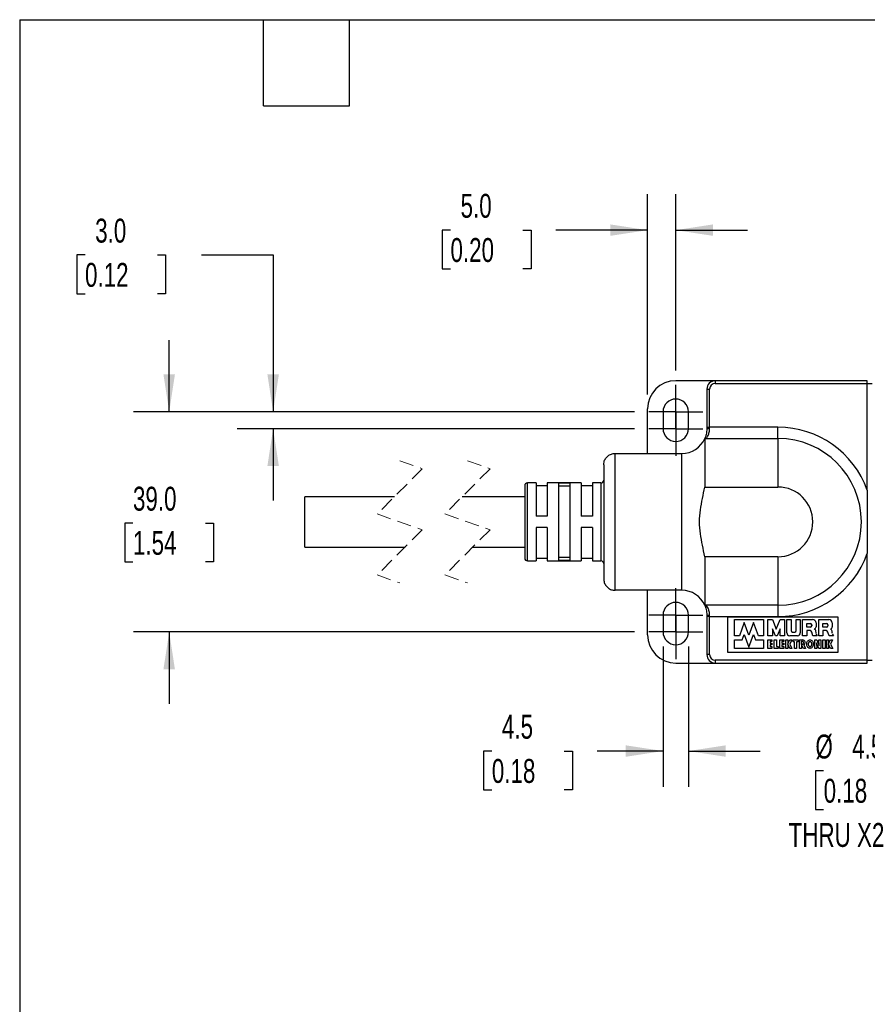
# Model space of a CAD drawing. Header units: millimetres. Extents: x 13 to 546, y 13 to 419.
# Tile 2 of 11: x 13 to 163, y 245 to 419. Entities that reach past the tile are written whole.
import ezdxf

# ---------------------------------------------------------------- set-up
doc = ezdxf.new("R2010")
doc.units = ezdxf.units.MM
doc.header["$LTSCALE"] = 2
for name, pattern in [('SLD-Center', [19.05, 15.24, -1.27, 1.27, -1.27]), ('SLD-Dashed', [1.905, 1.27, -0.635]), ('SLD-Solid', [0])]:
    doc.linetypes.add(name, pattern=pattern)
doc.layers.add('CENTER', color=40, linetype='SLD-Center')
doc.layers.add('DIMENSIONS', color=140, linetype='SLD-Solid', lineweight=25)
doc.layers.add('TEXT', color=140, linetype='SLD-Solid', lineweight=25)
doc.styles.add('SLDTEXTSTYLE0', font='TXT', dxfattribs={"width": 0.7})
doc.dimstyles.new('SLDDIMSTYLE1', dxfattribs={"dimtxt": 4.316016, "dimasz": 6.604, "dimexe": 0, "dimexo": 0.0625, "dimgap": 1.079004, "dimtad": 0, "dimtih": 1, "dimtoh": 1, "dimdec": 1, "dimrnd": 1e-09, "dimzin": 4, "dimdsep": 46, "dimtxsty": 'SLDTEXTSTYLE0', "dimsah": 1, "dimcen": 0.09, "dimadec": 0, "dimazin": 1, "dimtfac": 1, "dimtdec": 1, "dimtmove": 0, "dimatfit": 0, "dimfxl": 0, "dimfrac": 2, "dimtolj": 1, "dimtzin": 12, "dimarcsym": 0})
doc.dimstyles.new('SLDDIMSTYLE3', dxfattribs={"dimtxt": 4.316016, "dimasz": 6.604, "dimexe": 0, "dimexo": 0.0625, "dimgap": 1.079004, "dimtad": 0, "dimtih": 1, "dimtoh": 1, "dimdec": 1, "dimrnd": 1e-09, "dimzin": 12, "dimdsep": 46, "dimtxsty": 'SLDTEXTSTYLE0', "dimsah": 1, "dimcen": 0.09, "dimadec": 0, "dimazin": 3, "dimtfac": 1, "dimtdec": 1, "dimtmove": 0, "dimatfit": 0, "dimfxl": 0, "dimfrac": 2, "dimtolj": 1, "dimtzin": 12, "dimarcsym": 0})
doc.dimstyles.new('SLDDIMSTYLE4', dxfattribs={"dimtxt": 4.316016, "dimasz": 6.604, "dimexe": 0, "dimexo": 0.0625, "dimgap": 1.079004, "dimtad": 0, "dimtih": 1, "dimtoh": 1, "dimdec": 1, "dimrnd": 1e-09, "dimzin": 12, "dimdsep": 46, "dimtxsty": 'SLDTEXTSTYLE0', "dimsah": 1, "dimcen": 0, "dimadec": 0, "dimazin": 3, "dimtfac": 1, "dimtdec": 1, "dimtofl": 0, "dimtmove": 0, "dimatfit": 3, "dimfxl": 0, "dimfrac": 2, "dimtolj": 1, "dimtzin": 12, "dimarcsym": 0})

# ---------------------------------------------------------------- blocks, each defined once
blk = doc.blocks.new('_D_13')
at = {"layer": 'DIMENSIONS'}
for p, q in [((39.18, 349.67), (39.18, 362.37)), ((121.56, 349.67), (32.83, 349.67)), ((32.76, 329.97), (31.31, 329.97)), ((31.31, 329.97), (31.31, 323.11)), ((45.59, 329.97), (47.04, 329.97)), ((47.04, 329.97), (47.04, 323.11)), ((31.31, 323.11), (32.76, 323.11)), ((47.04, 323.11), (45.59, 323.11)), ((121.56, 310.67), (32.83, 310.67)), ((39.18, 310.67), (39.18, 297.97))]:
    blk.add_line(p, q, dxfattribs=at)
for points in [[(39.18, 349.67), (40.19, 356.27), (38.16, 356.27)], [(39.18, 310.67), (38.16, 304.07), (40.19, 304.07)]]:
    blk.add_solid(points, dxfattribs=at)
at = {"layer": 'DIMENSIONS', "char_height": 4.233, "attachment_point": 1, "style": 'SLDTEXTSTYLE0'}
for s, insert in [('39.0', (32.76, 336.39)), ('1.54', (32.76, 328.57))]:
    blk.add_mtext(s, dxfattribs=dict(at, insert=insert))
blk = doc.blocks.new('_D_14')
at = {"layer": 'DIMENSIONS'}
for p, q in [((24.27, 377.44), (22.83, 377.44)), ((22.83, 377.44), (22.83, 370.58)), ((37.1, 377.44), (38.55, 377.44)), ((38.55, 377.44), (38.55, 370.58)), ((44.88, 377.44), (57.58, 377.44)), ((57.58, 377.44), (57.58, 349.67)), ((22.83, 370.58), (24.27, 370.58)), ((38.55, 370.58), (37.1, 370.58)), ((121.56, 349.67), (51.23, 349.67)), ((121.56, 346.67), (51.23, 346.67)), ((57.58, 346.67), (57.58, 333.97))]:
    blk.add_line(p, q, dxfattribs=at)
for points in [[(57.58, 349.67), (58.6, 356.27), (56.57, 356.27)], [(57.58, 346.67), (56.57, 340.07), (58.6, 340.07)]]:
    blk.add_solid(points, dxfattribs=at)
at = {"layer": 'DIMENSIONS', "char_height": 4.233, "attachment_point": 1, "style": 'SLDTEXTSTYLE0'}
for s, insert in [('3.0', (26.07, 383.86)), ('0.12', (24.27, 376.03))]:
    blk.add_mtext(s, dxfattribs=dict(at, insert=insert))
blk = doc.blocks.new('_D_15')
at = {"layer": 'DIMENSIONS'}
for p, q in [((126.64, 308.13), (126.64, 283.24)), ((131.14, 308.13), (131.14, 283.24)), ((96.31, 289.59), (94.86, 289.59)), ((94.86, 289.59), (94.86, 282.73)), ((109.13, 289.59), (110.58, 289.59)), ((110.58, 289.59), (110.58, 282.73)), ((126.64, 289.59), (114.98, 289.59)), ((131.14, 289.59), (143.84, 289.59)), ((94.86, 282.73), (96.31, 282.73)), ((110.58, 282.73), (109.13, 282.73))]:
    blk.add_line(p, q, dxfattribs=at)
for points in [[(126.64, 289.59), (120.03, 290.6), (120.03, 288.57)], [(131.14, 289.59), (137.74, 288.57), (137.74, 290.6)]]:
    blk.add_solid(points, dxfattribs=at)
at = {"layer": 'DIMENSIONS', "char_height": 4.233, "attachment_point": 1, "style": 'SLDTEXTSTYLE0'}
for s, insert in [('4.5', (98.1, 296.01)), ('0.18', (96.31, 288.18))]:
    blk.add_mtext(s, dxfattribs=dict(at, insert=insert))
blk = doc.blocks.new('_D_16')
at = {"layer": 'DIMENSIONS'}
for p, q in [((201.3, 328), (188.39, 279.81)), ((155.08, 286.07), (153.63, 286.07)), ((153.63, 286.07), (153.63, 279.21)), ((167.91, 286.07), (169.35, 286.07)), ((169.35, 286.07), (169.35, 279.21)), ((153.63, 279.21), (155.08, 279.21)), ((169.35, 279.21), (167.91, 279.21)), ((188.39, 279.81), (177.28, 279.81))]:
    blk.add_line(p, q, dxfattribs=at)
blk.add_solid([(201.3, 328), (198.61, 321.88), (200.58, 321.36)], dxfattribs=at)
at = {"layer": 'DIMENSIONS', "char_height": 4.233, "attachment_point": 1, "style": 'SLDTEXTSTYLE0'}
for s, insert in [('%%c', (153.62, 292.5)), ('4.5', (160.13, 292.5)), ('0.18', (155.08, 284.67)), ('THRU X2', (148.88, 276.85))]:
    blk.add_mtext(s, dxfattribs=dict(at, insert=insert))
blk = doc.blocks.new('_D_17')
at = {"layer": 'DIMENSIONS'}
for p, q in [((123.89, 352.71), (123.89, 388.18)), ((128.89, 357), (128.89, 388.18)), ((88.99, 381.83), (87.54, 381.83)), ((87.54, 381.83), (87.54, 374.97)), ((101.81, 381.83), (103.26, 381.83)), ((103.26, 381.83), (103.26, 374.97)), ((123.89, 381.83), (107.66, 381.83)), ((128.89, 381.83), (141.59, 381.83)), ((87.54, 374.97), (88.99, 374.97)), ((103.26, 374.97), (101.81, 374.97))]:
    blk.add_line(p, q, dxfattribs=at)
for points in [[(123.89, 381.83), (117.28, 382.85), (117.28, 380.82)], [(128.89, 381.83), (135.49, 380.82), (135.49, 382.85)]]:
    blk.add_solid(points, dxfattribs=at)
at = {"layer": 'DIMENSIONS', "char_height": 4.233, "attachment_point": 1, "style": 'SLDTEXTSTYLE0'}
for s, insert in [('5.0', (90.78, 388.26)), ('0.20', (88.99, 380.43))]:
    blk.add_mtext(s, dxfattribs=dict(at, insert=insert))
blk = doc.blocks.new('SW_CENTERMARKSYMBOL_0')
at = {"layer": 'CENTER', "color": 0}
for p, q in [((0, 2.54), (0, 4.79)), ((0, 0), (0, 2.54)), ((-2.54, 0), (-4.79, 0)), ((0, 0), (-2.54, 0)), ((0, 0), (0, -2.54)), ((0, 0), (2.54, 0)), ((2.54, 0), (4.79, 0)), ((0, -2.54), (0, -4.79))]:
    blk.add_line(p, q, dxfattribs=at)
blk = doc.blocks.new('SW_CENTERMARKSYMBOL_1')
at = {"layer": 'CENTER', "color": 0}
for p, q in [((0, 2.54), (0, 4.79)), ((0, 0), (0, 2.54)), ((-2.54, 0), (-4.79, 0)), ((0, 0), (-2.54, 0)), ((0, 0), (0, -2.54)), ((0, 0), (2.54, 0)), ((2.54, 0), (4.79, 0)), ((0, -2.54), (0, -4.79))]:
    blk.add_line(p, q, dxfattribs=at)
blk = doc.blocks.new('SW_CENTERMARKSYMBOL_2')
at = {"layer": 'CENTER', "color": 0}
for p, q in [((0, 2.54), (0, 4.79)), ((0, 0), (0, 2.54)), ((-2.54, 0), (-4.79, 0)), ((0, 0), (-2.54, 0)), ((0, 0), (0, -2.54)), ((0, 0), (2.54, 0)), ((2.54, 0), (4.79, 0)), ((0, -2.54), (0, -4.79))]:
    blk.add_line(p, q, dxfattribs=at)
blk = doc.blocks.new('SW_CENTERMARKSYMBOL_3')
at = {"layer": 'CENTER', "color": 0}
for p, q in [((0, 2.54), (0, 4.79)), ((0, 0), (0, 2.54)), ((-2.54, 0), (-4.79, 0)), ((0, 0), (-2.54, 0)), ((0, 0), (0, -2.54)), ((0, 0), (2.54, 0)), ((2.54, 0), (4.79, 0)), ((0, -2.54), (0, -4.79))]:
    blk.add_line(p, q, dxfattribs=at)

msp = doc.modelspace()

# ---------------------------------------------------------------- linework, layer by layer
for p, q in [((135.89, 355.17), (128.89, 355.17)), ((135.89, 355.17), (135.89, 354.67)), ((162.79, 355.17), (135.89, 355.17)), ((135.89, 354.67), (162.79, 354.67)), ((162.79, 354.67), (162.79, 355.17)), ((162.79, 335.79), (162.79, 354.67)), ((162.79, 354.67), (163.69, 354.67)), ((134.39, 353.67), (134.39, 346.94)), ((134.39, 353.67), (134.89, 353.67)), ((134.89, 346.94), (134.89, 353.67)), ((123.89, 342.29), (123.89, 350.17)), ((126.64, 349.67), (126.64, 346.67)), ((131.14, 346.67), (131.14, 349.67)), ((134.39, 346.94), (134.39, 346.69)), ((134.39, 346.94), (134.89, 346.94)), ((134.89, 346.74), (134.89, 346.94)), ((146.99, 346.94), (134.89, 346.94)), ((146.99, 344.94), (146.99, 346.94)), ((134.02, 344.94), (134.02, 336.34)), ((134.02, 344.94), (146.99, 344.94)), ((146.99, 344.94), (146.99, 336.34)), ((118.14, 342.29), (129.99, 342.29)), ((118.14, 318.05), (118.14, 342.29)), ((129.99, 318.05), (129.99, 342.29)), ((116.14, 340.29), (116.14, 320.05)), ((102.14, 336.57), (102.14, 323.77)), ((104.14, 337.07), (102.64, 337.07)), ((102.64, 323.27), (102.64, 337.07)), ((104.14, 337.07), (104.14, 331.17)), ((106.14, 336.57), (104.14, 336.57)), ((112.14, 337.07), (106.14, 337.07)), ((106.14, 337.07), (106.14, 331.17)), ((110.14, 337), (108.14, 337)), ((108.14, 337), (108.14, 323.34)), ((110.14, 337), (110.14, 323.34)), ((112.14, 337.07), (112.14, 331.17)), ((114.14, 336.57), (112.14, 336.57)), ((115.64, 337.07), (114.14, 337.07)), ((114.14, 337.07), (114.14, 331.17)), ((115.64, 337.07), (115.64, 323.27)), ((110.14, 336.49), (108.14, 336.49)), ((134.02, 336.34), (146.99, 336.34)), ((162.79, 335.79), (162.79, 324.56)), ((79.05, 334.62), (63.2, 334.62)), ((63.2, 330.17), (63.2, 334.62)), ((102.14, 334.62), (91.05, 334.62)), ((63.2, 325.72), (63.2, 330.17)), ((106.14, 331.17), (104.14, 331.17)), ((114.14, 331.17), (112.14, 331.17)), ((106.14, 329.17), (104.14, 329.17)), ((104.14, 329.17), (104.14, 323.27)), ((106.14, 329.17), (106.14, 323.27)), ((114.14, 329.17), (112.14, 329.17)), ((112.14, 329.17), (112.14, 323.27)), ((114.14, 329.17), (114.14, 323.27)), ((63.2, 325.72), (80.95, 325.72)), ((92.95, 325.72), (102.14, 325.72)), ((162.79, 305.67), (162.79, 324.56)), ((102.64, 323.27), (104.14, 323.27)), ((104.14, 323.77), (106.14, 323.77)), ((106.14, 323.27), (112.14, 323.27)), ((110.14, 323.85), (108.14, 323.85)), ((110.14, 323.34), (108.14, 323.34)), ((112.14, 323.77), (114.14, 323.77)), ((114.14, 323.27), (115.64, 323.27)), ((134.02, 324), (134.02, 315.4)), ((146.99, 324), (134.02, 324)), ((146.99, 324), (146.99, 315.4)), ((129.99, 318.05), (118.14, 318.05)), ((123.89, 310.17), (123.89, 318.05)), ((146.99, 315.4), (134.02, 315.4)), ((146.99, 315.4), (146.99, 313.4)), ((126.64, 313.67), (126.64, 310.67)), ((131.14, 310.67), (131.14, 313.67)), ((134.39, 313.65), (134.39, 313.4)), ((134.89, 313.4), (134.39, 313.4)), ((134.39, 313.4), (134.39, 306.67)), ((134.89, 313.4), (134.89, 313.6)), ((134.89, 313.4), (146.99, 313.4)), ((134.89, 306.67), (134.89, 313.4)), ((138.09, 313.36), (157.61, 313.36)), ((138.09, 307.03), (138.09, 313.36)), ((139.28, 310), (139.28, 312.86)), ((139.28, 312.86), (144.42, 312.86)), ((141.03, 312.36), (140.18, 310)), ((141.85, 310.11), (141.03, 312.36)), ((142.66, 312.36), (141.85, 310.11)), ((143.52, 310), (142.66, 312.36)), ((144.42, 312.86), (144.42, 310)), ((145.21, 310), (145.21, 312.86)), ((145.21, 312.86), (146, 312.86)), ((146, 312.86), (146.68, 311.19)), ((146.68, 311.19), (147.36, 312.86)), ((147.36, 312.86), (148.15, 312.86)), ((148.15, 312.86), (148.15, 310)), ((148.56, 312.86), (149.3, 312.86)), ((148.56, 310.53), (148.56, 312.86)), ((149.3, 312.86), (149.3, 310.93)), ((150.19, 310.93), (150.19, 312.86)), ((150.19, 312.86), (150.93, 312.86)), ((150.93, 312.86), (150.93, 310.53)), ((151.35, 312.86), (153.12, 312.86)), ((151.35, 310), (151.35, 312.86)), ((152.09, 312.16), (152.71, 312.16)), ((152.09, 311.53), (152.09, 312.16)), ((153.74, 312.28), (153.74, 311.59)), ((154.21, 310), (154.21, 312.86)), ((154.21, 312.86), (155.98, 312.86)), ((154.95, 311.53), (154.95, 312.16)), ((154.95, 312.16), (155.57, 312.16)), ((156.61, 312.28), (156.61, 311.59)), ((157.61, 313.36), (157.61, 307.03)), ((146.54, 310), (146, 311.21)), ((146, 311.21), (146, 310)), ((147.36, 311.21), (146.82, 310)), ((147.36, 310), (147.36, 311.21)), ((149.55, 310.66), (149.98, 310.66)), ((152.71, 311.53), (152.09, 311.53)), ((152.09, 310.94), (152.09, 310)), ((152.67, 310.94), (152.09, 310.94)), ((152.97, 311.92), (152.97, 311.78)), ((153.17, 310), (152.98, 310.65)), ((155.57, 311.53), (154.95, 311.53)), ((155.54, 310.94), (154.95, 310.94)), ((154.95, 310.94), (154.95, 310)), ((155.84, 311.92), (155.84, 311.78)), ((156.03, 310), (155.84, 310.65)), ((140.18, 310), (139.28, 310)), ((139.31, 307.76), (139.31, 309.27)), ((139.31, 309.27), (140.67, 309.27)), ((140.67, 309.27), (141.02, 310.23)), ((141.02, 310.23), (141.85, 307.96)), ((141.85, 307.96), (142.67, 310.23)), ((142.67, 310.23), (143.02, 309.27)), ((143.02, 309.27), (144.44, 309.27)), ((144.42, 310), (143.52, 310)), ((144.44, 309.27), (144.44, 307.76)), ((146, 310), (145.21, 310)), ((145.21, 309.27), (145.93, 309.27)), ((145.21, 307.76), (145.21, 309.27)), ((145.93, 308.96), (145.58, 308.96)), ((145.58, 308.96), (145.58, 308.7)), ((145.58, 308.7), (145.93, 308.7)), ((145.93, 309.27), (145.93, 308.96)), ((145.93, 308.7), (145.93, 308.39)), ((146.33, 309.27), (146.7, 309.27)), ((146.33, 307.76), (146.33, 309.27)), ((146.82, 310), (146.54, 310)), ((146.7, 309.27), (146.7, 308.08)), ((147.33, 307.76), (147.33, 309.27)), ((147.33, 309.27), (148.05, 309.27)), ((148.15, 310), (147.36, 310)), ((148.05, 308.96), (147.7, 308.96)), ((147.7, 308.96), (147.7, 308.7)), ((147.7, 308.7), (148.05, 308.7)), ((148.05, 309.27), (148.05, 308.96)), ((148.05, 308.7), (148.05, 308.39)), ((148.4, 307.76), (148.4, 309.27)), ((148.4, 309.27), (148.74, 309.27)), ((148.74, 308.6), (149.07, 309.27)), ((148.74, 309.27), (148.74, 308.6)), ((150.47, 310), (149.07, 310)), ((149.07, 309.27), (149.43, 309.27)), ((149.43, 309.27), (149.07, 308.54)), ((149.66, 308.93), (149.66, 309.27)), ((149.66, 309.27), (150.57, 309.27)), ((149.93, 308.93), (149.66, 308.93)), ((149.93, 307.76), (149.93, 308.93)), ((150.57, 308.93), (150.3, 308.93)), ((150.3, 308.93), (150.3, 307.76)), ((150.57, 309.27), (150.57, 308.93)), ((150.81, 309.27), (151.35, 309.27)), ((150.81, 307.76), (150.81, 309.27)), ((151.16, 309.07), (151.25, 309.07)), ((151.16, 308.5), (151.16, 309.07)), ((152.09, 310), (151.35, 310)), ((153.96, 310), (153.17, 310)), ((153.49, 309.27), (153.85, 309.27)), ((153.49, 307.76), (153.49, 309.27)), ((154.24, 307.76), (153.84, 308.76)), ((153.84, 308.76), (153.86, 307.76)), ((153.85, 309.27), (154.29, 308.28)), ((154.95, 310), (154.21, 310)), ((154.29, 308.28), (154.23, 309.27)), ((154.23, 309.27), (154.6, 309.27)), ((154.6, 309.27), (154.6, 307.76)), ((154.96, 309.27), (155.35, 309.27)), ((154.96, 307.76), (154.96, 309.27)), ((155.35, 309.27), (155.35, 307.76)), ((155.63, 307.76), (155.63, 309.27)), ((155.63, 309.27), (155.96, 309.27)), ((155.96, 308.6), (156.29, 309.27)), ((155.96, 309.27), (155.96, 308.6)), ((156.82, 310), (156.03, 310)), ((156.29, 309.27), (156.66, 309.27)), ((156.66, 309.27), (156.29, 308.54)), ((157.61, 307.03), (138.09, 307.03)), ((144.44, 307.76), (139.31, 307.76)), ((145.93, 307.76), (145.21, 307.76)), ((145.93, 308.39), (145.58, 308.39)), ((145.58, 308.39), (145.58, 308.08)), ((145.58, 308.08), (145.93, 308.08)), ((145.93, 308.08), (145.93, 307.76)), ((147.04, 307.76), (146.33, 307.76)), ((146.7, 308.08), (147.04, 308.08)), ((147.04, 308.08), (147.04, 307.76)), ((148.05, 307.76), (147.33, 307.76)), ((147.7, 308.39), (147.7, 308.08)), ((148.05, 308.39), (147.7, 308.39)), ((147.7, 308.08), (148.05, 308.08)), ((148.05, 308.08), (148.05, 307.76)), ((148.74, 307.76), (148.4, 307.76)), ((149.1, 307.76), (148.74, 308.49)), ((148.74, 308.49), (148.74, 307.76)), ((149.07, 308.54), (149.46, 307.76)), ((149.46, 307.76), (149.1, 307.76)), ((150.3, 307.76), (149.93, 307.76)), ((151.16, 307.76), (150.81, 307.76)), ((151.25, 308.5), (151.16, 308.5)), ((151.51, 307.76), (151.16, 308.44)), ((151.16, 308.44), (151.16, 307.76)), ((151.88, 307.76), (151.51, 307.76)), ((151.57, 308.38), (151.88, 307.76)), ((153.86, 307.76), (153.49, 307.76)), ((154.6, 307.76), (154.24, 307.76)), ((155.35, 307.76), (154.96, 307.76)), ((155.96, 307.76), (155.63, 307.76)), ((156.32, 307.76), (155.96, 308.49)), ((155.96, 308.49), (155.96, 307.76)), ((156.29, 308.54), (156.69, 307.76)), ((156.69, 307.76), (156.32, 307.76)), ((128.89, 305.17), (135.89, 305.17)), ((134.89, 306.67), (134.39, 306.67)), ((135.89, 305.67), (135.89, 305.17)), ((162.79, 305.67), (135.89, 305.67)), ((135.89, 305.17), (162.79, 305.17)), ((162.79, 305.17), (162.79, 305.67)), ((162.79, 305.67), (163.69, 305.67))]:
    msp.add_line(p, q)
at = {"color": 7, "linetype": 'SLD-Dashed', "lineweight": 18}
for p, q in [((80, 340.97), (84, 339.57)), ((92, 340.97), (96, 339.57)), ((84, 339.57), (76, 331.57)), ((96, 339.57), (88, 331.57)), ((76, 331.57), (84, 328.77)), ((88, 331.57), (96, 328.77)), ((84, 328.77), (76, 320.77)), ((96, 328.77), (88, 320.77)), ((76, 320.77), (80, 319.37)), ((88, 320.77), (92, 319.37))]:
    msp.add_line(p, q, dxfattribs=at)
at = {"flags": 128}
for points in [[(152.77, 307.78), (152.67, 307.76), (152.57, 307.78), (152.48, 307.81), (152.38, 307.87), (152.3, 307.94), (152.23, 308.04), (152.17, 308.15), (152.13, 308.27), (152.11, 308.4), (152.1, 308.53), (152.11, 308.66), (152.13, 308.79), (152.17, 308.91), (152.23, 309.02), (152.3, 309.12), (152.38, 309.19), (152.48, 309.25), (152.57, 309.28), (152.67, 309.3), (152.77, 309.28), (152.87, 309.25), (152.96, 309.19), (153.04, 309.12), (153.11, 309.02), (153.17, 308.91), (153.21, 308.79), (153.24, 308.66), (153.25, 308.53), (153.24, 308.4), (153.21, 308.27), (153.17, 308.15), (153.11, 308.04), (153.04, 307.94), (152.96, 307.87), (152.87, 307.81), (152.77, 307.78)], [(152.72, 308.06), (152.67, 308.06), (152.63, 308.06), (152.58, 308.09), (152.54, 308.12), (152.5, 308.17), (152.47, 308.23), (152.44, 308.29), (152.42, 308.37), (152.41, 308.45), (152.4, 308.53), (152.41, 308.61), (152.42, 308.69), (152.44, 308.77), (152.47, 308.83), (152.5, 308.89), (152.54, 308.94), (152.58, 308.97), (152.63, 308.99), (152.67, 309), (152.72, 308.99), (152.76, 308.97), (152.81, 308.94), (152.85, 308.89), (152.88, 308.83), (152.91, 308.77), (152.93, 308.69), (152.94, 308.61), (152.94, 308.53), (152.94, 308.45), (152.93, 308.37), (152.91, 308.29), (152.88, 308.23), (152.85, 308.17), (152.81, 308.12), (152.76, 308.09), (152.72, 308.06)]]:
    msp.add_lwpolyline(points, dxfattribs=at)
for centre, radius, start, end in [((128.89, 350.17), 5, 90, 180), ((135.89, 353.67), 1.5, 90.0001, 180), ((135.89, 353.67), 1, 90, 180), ((128.89, 349.67), 2.25, 360, 180), ((128.89, 346.67), 2.25, 180, 0), ((146.99, 330.17), 16.77, 19.5622, 90), ((129.99, 346.69), 4.4, 270, 336.5336), ((146.99, 330.17), 14.77, 270, 90), ((102.64, 336.57), 0.5, 90.0003, 179.9996), ((115.64, 337.57), 0.5, 270, 0.0003), ((146.99, 330.17), 6.17, 270, 90), ((146.99, 330.17), 16.77, 270, 340.4377), ((102.64, 323.77), 0.5, 180.0004, 269.9997), ((115.64, 322.77), 0.5, 359.9997, 90), ((129.99, 313.65), 4.4, 23.4664, 90), ((128.89, 313.67), 2.25, 360, 180), ((152.71, 311.9), 0.267, 4.2195, 90.0003), ((153.12, 312.23), 0.628, 4.4185, 89.9998), ((155.57, 311.9), 0.267, 4.2195, 90.0001), ((155.98, 312.23), 0.628, 4.4184, 89.9999), ((128.89, 310.67), 2.25, 180, 0), ((149.08, 310.53), 0.523, 180, 268.5679), ((149.57, 310.93), 0.268, 180.0002, 267.0736), ((149.91, 310.93), 0.276, 283.543, 360), ((150.41, 310.53), 0.526, 276.5293, 0), ((152.57, 310.53), 0.421, 16.4505, 76.4235), ((152.71, 311.79), 0.266, 270.0001, 357.2369), ((153.36, 311.59), 0.384, 278.3191, 359.9998), ((153.16, 310.7), 0.57, 9.8051, 63.9996), ((149.11, 310), 4.68, 4.5874, 9.8049), ((154.36, 310.42), 0.581, 184.5876, 226.1325), ((155.44, 310.53), 0.421, 16.4508, 76.4232), ((155.57, 311.79), 0.266, 270, 357.2372), ((156.22, 311.59), 0.384, 278.3189, 0), ((156.03, 310.7), 0.57, 9.8048, 63.9997), ((151.97, 310), 4.68, 4.5873, 9.8053), ((157.22, 310.42), 0.581, 184.5873, 226.1326), ((128.89, 310.17), 5, 180, 270), ((151.25, 308.79), 0.28, 9.1655, 90.0006), ((151.25, 308.78), 0.281, 269.9998, 10.0555), ((151.35, 308.8), 0.468, 297.02, 89.9999), ((135.89, 306.67), 1.5, 180, 269.9999), ((135.89, 306.67), 1, 180, 270)]:
    msp.add_arc(centre, radius, start, end)
for points, knots in [([(134.39, 346.69), (134.38, 346.51), (134.37, 346.16), (134.28, 345.68), (134.16, 345.28), (134.04, 344.97), (133.95, 344.78), (133.9, 344.69), (133.89, 344.67)], [0, 0, 0, 0, 0.257886, 0.495275, 0.699473, 0.859405, 0.96379, 1, 1, 1, 1]), ([(134.34, 344.94), (134.34, 344.95), (134.37, 344.99), (134.48, 345.17), (134.65, 345.51), (134.8, 345.96), (134.87, 346.39), (134.88, 346.62), (134.89, 346.74)], [0, 0, 0, 0, 0.021498, 0.083306, 0.315242, 0.628279, 0.814245, 1, 1, 1, 1]), ([(134.39, 346.69), (134.4, 346.7), (134.44, 346.72), (134.55, 346.73), (134.7, 346.74), (134.82, 346.74), (134.89, 346.74)], [0, 0, 0, 0, 0.084037, 0.300566, 0.621818, 1, 1, 1, 1]), ([(116.14, 340.29), (116.14, 340.3), (116.14, 340.45), (116.18, 340.83), (116.42, 341.39), (116.88, 341.89), (117.47, 342.23), (117.91, 342.27), (118.14, 342.29)], [0, 0, 0, 0, 0.004827, 0.149688, 0.363419, 0.575547, 0.78747, 1, 1, 1, 1]), ([(134.02, 324), (133.89, 324.68), (133.62, 326.03), (133.22, 328.07), (133.05, 330.17), (133.22, 332.27), (133.62, 334.32), (133.89, 335.67), (134.02, 336.34)], [0, 0, 0, 0, 0.165772, 0.331525, 0.498727, 0.669378, 0.834614, 1, 1, 1, 1]), ([(116.14, 320.05), (116.14, 320.05), (116.14, 319.89), (116.18, 319.51), (116.42, 318.95), (116.88, 318.45), (117.47, 318.12), (117.91, 318.07), (118.14, 318.05)], [0, 0, 0, 0, 0.004827, 0.149688, 0.363419, 0.575547, 0.78747, 1, 1, 1, 1]), ([(133.94, 315.58), (133.97, 315.52), (134.04, 315.36), (134.16, 315.07), (134.28, 314.66), (134.37, 314.18), (134.38, 313.83), (134.39, 313.65)], [0, 0, 0, 0, 0.093294, 0.262253, 0.477328, 0.727105, 1, 1, 1, 1]), ([(134.89, 313.6), (134.88, 313.72), (134.87, 313.96), (134.8, 314.39), (134.65, 314.83), (134.47, 315.18), (134.37, 315.35), (134.34, 315.39), (134.34, 315.4)], [0, 0, 0, 0, 0.186445, 0.369355, 0.692144, 0.91622, 0.97995, 1, 1, 1, 1]), ([(134.89, 313.6), (134.82, 313.6), (134.7, 313.6), (134.55, 313.62), (134.44, 313.62), (134.4, 313.64), (134.39, 313.65)], [0, 0, 0, 0, 0.378182, 0.699434, 0.915963, 1, 1, 1, 1])]:
    msp.add_open_spline(points, degree=3, knots=knots)
at = {"layer": 'TEXT'}
for p, q in [((12.7, 419.1), (546.1, 419.1)), ((12.7, 419.1), (12.7, 12.7)), ((55.88, 403.86), (55.88, 419.1)), ((71.12, 403.86), (71.12, 419.1)), ((55.88, 403.86), (71.12, 403.86))]:
    msp.add_line(p, q, dxfattribs=at)

# ---------------------------------------------------------------- block references
at = {"layer": 'CENTER'}
for name, p in [('SW_CENTERMARKSYMBOL_0', (128.89, 349.67)), ('SW_CENTERMARKSYMBOL_1', (128.89, 346.67)), ('SW_CENTERMARKSYMBOL_2', (128.89, 313.67)), ('SW_CENTERMARKSYMBOL_3', (128.89, 310.67))]:
    msp.add_blockref(name, p, dxfattribs=at)

# ---------------------------------------------------------------- dimensions: what is measured, and where the dimension line sits
at = {"layer": 'DIMENSIONS'}
for base, p1, p2, dimstyle, picture, middle in [((123.89, 381.83), (128.89, 354.46), (123.89, 350.17), 'SLDDIMSTYLE1', '_D_17', (95.4, 381.83)), ((131.14, 289.59), (126.64, 310.67), (131.14, 310.67), 'SLDDIMSTYLE3', '_D_15', (102.72, 289.59))]:
    dim = msp.add_linear_dim(base=base, p1=p1, p2=p2, dimstyle=dimstyle, dxfattribs=at)
    dim.commit()
    dim.dimension.update_dxf_attribs({"geometry": picture, "text_midpoint": middle, "dimtype": 160})
for base, p1, p2, picture, middle in [((57.58, 349.67), (124.1, 346.67), (124.1, 349.67), '_D_14', (57.58, 377.44)), ((39.18, 310.67), (124.1, 349.67), (124.1, 310.67), '_D_13', (39.18, 329.97))]:
    dim = msp.add_linear_dim(base=base, p1=p1, p2=p2, angle=90, dimstyle='SLDDIMSTYLE1', dxfattribs=at)
    dim.commit()
    dim.dimension.update_dxf_attribs({"geometry": picture, "text_midpoint": middle, "dimtype": 160})
dim = msp.add_diameter_dim_2p(p1=(202.47, 332.34), p2=(201.3, 328), text='<>\\PTHRU X2', dimstyle='SLDDIMSTYLE4', dxfattribs=at)
dim.commit()
dim.dimension.update_dxf_attribs({"geometry": '_D_16', "text_midpoint": (161.49, 282.64), "dimtype": 163})

doc.saveas('drawing.dxf')
